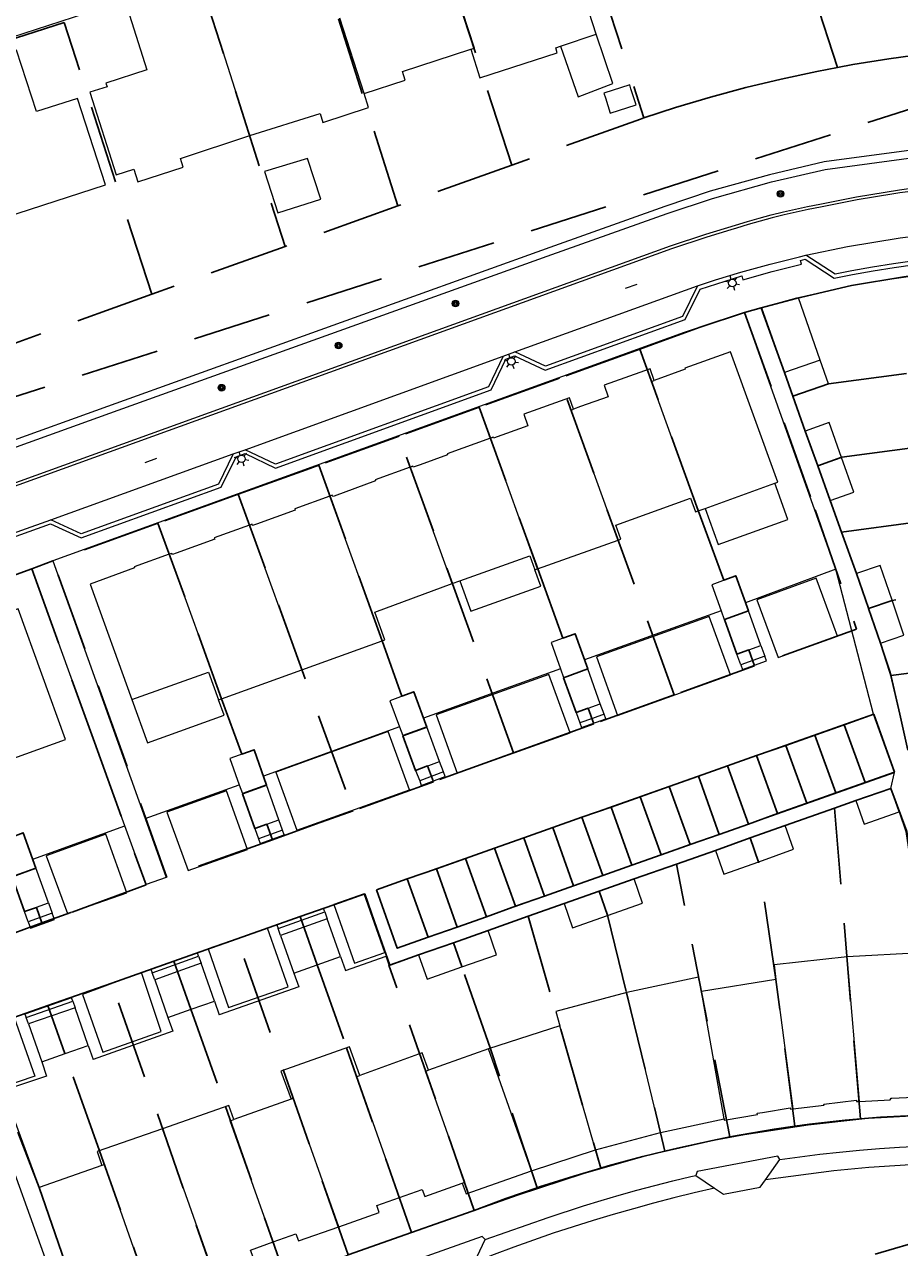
# Model space of a CAD drawing. Header units: metres. Extents: x 89872 to 94585, y 463299 to 469000.
# Tile 119 of 230: x 91009 to 91079, y 465651 to 465749. Entities that reach past the tile are written whole.
import ezdxf
from ezdxf.enums import TextEntityAlignment as Align

# ---------------------------------------------------------------- set-up
doc = ezdxf.new("R2010")
doc.units = ezdxf.units.M
doc.linetypes.add('HIDDEN', pattern=[9.525, 6.35, -3.175])
doc.layers.get('0').update_dxf_attribs({"linetype": 'CONTINUOUS'})
for name, color, linetype, lineweight in [('B-WE-GK-KADEMUUR-G', 251, 'CONTINUOUS', 13), ('B-WE-GR-BEPLANTING_CULTUUR-G', 251, 'CONTINUOUS', 13), ('B-WE-GR-BOOM-S', 251, 'CONTINUOUS', 13), ('B-WE-IE-TERREINAFSCHEIDING_KUNSTMATIG_HEKWERK-G', 251, 'CONTINUOUS', 13), ('B-WE-KL-ET_LS_OV_LICHTMAST-S', 251, 'CONTINUOUS', 13), ('B-WE-OG-TOPOGRAFIE_BEBOUWING-GV', 251, 'CONTINUOUS', 13), ('B-WE-OG-TOPOGRAFIE_BEBOUWING_LUIFEL-GV', 251, 'CONTINUOUS', 13), ('B-WE-OG-TOPOGRAFIE_HUISNUMMER-T25', 251, 'CONTINUOUS', 13), ('B-WE-OG-TOPOGRAFIE_STRAATNAAM-T18', 251, 'CONTINUOUS', 13), ('B-WE-VH-VERHARDING-GV', 251, 'CONTINUOUS', 13), ('Percelen', 10, 'HIDDEN', 25)]:
    doc.layers.add(name, color=color, linetype=linetype, lineweight=lineweight)
doc.styles.get("Standard").update_dxf_attribs({"font": 'isocp.shx'})

# ---------------------------------------------------------------- blocks, each defined once
blk = doc.blocks.new('Q_LICHTMAST')
for points in [[(-0.26, 0.15), (-0.52, 0.3)], [(0, 0.3), (0, 0.6)], [(0.26, 0.15), (0.52, 0.3)], [(-0.26, -0.15), (-0.52, -0.3)], [(0, -0.3), (0, -0.6)], [(0.26, -0.15), (0.52, -0.3)]]:
    blk.add_lwpolyline(points)
blk.add_circle((0, 0), 0.3)
blk = doc.blocks.new('Q_BOOM')
for radius in [0.27, 0.18, 0.09]:
    blk.add_circle((0, 0), radius)

msp = doc.modelspace()

# ---------------------------------------------------------------- linework, layer by layer
at = {"layer": 'B-WE-GK-KADEMUUR-G'}
msp.add_line((91015.94, 465718.732), (90934.934, 465689.523), dxfattribs=at)
msp.add_lwpolyline([(91092.476, 465740.482), (91089.44, 465740.262), (91087.163, 465739.964), (91083.466, 465739.657), (91073.157, 465738.266), (91068.763, 465737.215), (91063.957, 465735.889), (91060.289, 465734.669), (91050.993, 465731.341), (91015.94, 465718.732)], dxfattribs=at)
at = {"layer": 'B-WE-GR-BEPLANTING_CULTUUR-G'}
for p, q in [((91068.363, 465698.319), (91066.421, 465697.618)), ((91042.402, 465688.952), (91040.486, 465688.249)), ((91029.415, 465684.24), (91027.463, 465683.546)), ((91010.801, 465677.538), (91008.865, 465676.837)), ((91029.043, 465676.304), (91032.815, 465677.641)), ((91018.875, 465672.729), (91022.623, 465674.055)), ((91008.689, 465669.106), (91012.458, 465670.422))]:
    msp.add_line(p, q, dxfattribs=at)
for points in [[(90935.134, 465689.001), (91016.118, 465718.187), (91051.154, 465730.773), (91060.481, 465734.087), (91064.137, 465735.297), (91068.904, 465736.655), (91073.237, 465737.659), (91083.586, 465739.052), (91087.164, 465739.345), (91089.466, 465739.664), (91092.52, 465739.871)], [(91066.421, 465697.618), (91066.556, 465697.242), (91068.498, 465697.943), (91068.363, 465698.319)], [(91055.383, 465693.623), (91054.438, 465693.283), (91053.432, 465692.921)], [(91053.432, 465692.921), (91053.567, 465692.545), (91055.518, 465693.247), (91055.383, 465693.623)], [(91040.486, 465688.249), (91040.597, 465687.864), (91042.54, 465688.577), (91042.402, 465688.952)], [(91027.463, 465683.546), (91027.597, 465683.169), (91029.549, 465683.863), (91029.415, 465684.24)], [(91032.815, 465677.641), (91032.715, 465677.924), (91028.942, 465676.586), (91029.043, 465676.304)], [(91008.865, 465676.837), (91009.049, 465676.329), (91010.985, 465677.03), (91010.801, 465677.538)], [(91022.623, 465674.055), (91022.523, 465674.338), (91018.775, 465673.011), (91018.875, 465672.729)], [(91012.458, 465670.422), (91012.359, 465670.705), (91008.59, 465669.39), (91008.689, 465669.106)]]:
    msp.add_lwpolyline(points, dxfattribs=at)
at = {"layer": 'B-WE-IE-TERREINAFSCHEIDING_KUNSTMATIG_HEKWERK-G'}
msp.add_line((91072.848, 465722.248), (91071.101, 465727.281), dxfattribs=at)
at = {"layer": 'B-WE-OG-TOPOGRAFIE_BEBOUWING-GV'}
for p, q in [((91026.773, 465740.405), (91023.037, 465752.081)), ((91036.002, 465743.801), (91034.038, 465749.881)), ((91055.487, 465743.436), (91055.887, 465742.198)), ((91072.848, 465722.248), (91069.963, 465721.236)), ((91069.963, 465721.236), (91070.636, 465719.318)), ((91071.645, 465716.513), (91072.643, 465713.698)), ((91050.013, 465705.368), (91046.196, 465715.942)), ((91043.121, 465704.175), (91039.714, 465713.588)), ((91072.643, 465713.698), (91074.572, 465714.382)), ((91072.643, 465713.698), (91073.641, 465710.884)), ((91037.445, 465699.546), (91033.217, 465711.251)), ((91062.995, 465710.059), (91063.54, 465710.255)), ((91030.954, 465697.207), (91026.732, 465708.894)), ((91050.013, 465705.368), (91056.51, 465707.688)), ((91020.244, 465706.546), (91024.463, 465694.868)), ((91049.795, 465705.29), (91050.013, 465705.368)), ((91075.791, 465705.006), (91076.756, 465702.189)), ((91043.121, 465704.175), (91043.741, 465704.396)), ((91067.041, 465701.98), (91066.809, 465702.624)), ((91076.756, 465702.189), (91078.65, 465702.837)), ((91064.844, 465701.985), (91065.099, 465701.279)), ((91067.041, 465701.98), (91065.099, 465701.279)), ((91068.057, 465699.166), (91067.041, 465701.98)), ((91076.756, 465702.189), (91077.72, 465699.372)), ((91065.099, 465701.279), (91066.115, 465698.465)), ((91030.954, 465697.207), (91037.445, 465699.546)), ((91066.115, 465698.465), (91068.057, 465699.166)), ((91054.062, 465697.293), (91053.802, 465698.016)), ((91024.463, 465694.868), (91030.954, 465697.207)), ((91051.861, 465697.285), (91052.111, 465696.591)), ((91052.111, 465696.591), (91054.062, 465697.293)), ((91055.078, 465694.47), (91054.062, 465697.293)), ((91052.111, 465696.591), (91053.127, 465693.768)), ((91024.242, 465694.788), (91024.463, 465694.868)), ((91053.127, 465693.768), (91055.078, 465694.47)), ((91041.059, 465692.614), (91040.803, 465693.313)), ((91038.857, 465692.608), (91039.116, 465691.901)), ((91041.059, 465692.614), (91039.116, 465691.901)), ((91039.116, 465691.901), (91040.149, 465689.084)), ((91042.092, 465689.797), (91041.059, 465692.614)), ((91040.149, 465689.084), (91042.092, 465689.797)), ((91025.91, 465687.916), (91026.157, 465687.221)), ((91028.109, 465687.915), (91026.157, 465687.221)), ((91028.109, 465687.915), (91027.864, 465688.603)), ((91029.114, 465685.088), (91028.109, 465687.915)), ((91026.157, 465687.221), (91027.162, 465684.394)), ((91078.565, 465687.63), (91075.726, 465686.637)), ((91079.232, 465685.723), (91078.565, 465687.63)), ((91027.162, 465684.394), (91029.114, 465685.088)), ((91070.01, 465684.632), (91067.195, 465683.623)), ((91067.195, 465683.623), (91064.379, 465682.613)), ((91067.884, 465681.701), (91067.195, 465683.623)), ((91009.474, 465681.205), (91009.223, 465681.898)), ((91007.538, 465680.504), (91009.474, 465681.205)), ((91010.495, 465678.384), (91009.474, 465681.205)), ((91007.538, 465680.504), (91008.559, 465677.683)), ((91057.804, 465680.313), (91054.976, 465679.317)), ((91054.976, 465679.317), (91052.147, 465678.32)), ((91055.664, 465677.361), (91054.976, 465679.317)), ((91008.559, 465677.683), (91010.495, 465678.384)), ((91033.016, 465677.076), (91031.13, 465676.407)), ((91034.092, 465674.042), (91033.016, 465677.076)), ((91031.13, 465676.407), (91029.243, 465675.738)), ((91032.206, 465673.373), (91031.13, 465676.407)), ((91046.018, 465676.139), (91043.207, 465675.154)), ((91029.243, 465675.738), (91030.319, 465672.704)), ((91043.207, 465675.154), (91040.397, 465674.17)), ((91043.892, 465673.201), (91043.207, 465675.154)), ((91032.206, 465673.373), (91034.092, 465674.042)), ((91080.969, 465674.344), (91075.026, 465674.024)), ((91076.009, 465662.329), (91075.026, 465674.024)), ((91022.823, 465673.489), (91020.945, 465672.825)), ((91023.896, 465670.442), (91022.823, 465673.489)), ((91030.319, 465672.704), (91032.206, 465673.373)), ((91020.945, 465672.825), (91019.075, 465672.163)), ((91019.075, 465672.163), (91020.147, 465669.121)), ((91022.021, 465669.781), (91020.945, 465672.825)), ((91069.257, 465672.182), (91063.249, 465671.2)), ((91069.257, 465672.182), (91070.626, 465661.724)), ((91059.953, 465659.826), (91057.216, 465671.127)), ((91065.082, 465660.926), (91063.249, 465671.2)), ((91022.021, 465669.781), (91023.896, 465670.442)), ((91010.763, 465669.248), (91008.87, 465668.587)), ((91012.639, 465669.903), (91010.763, 465669.248)), ((91011.83, 465666.192), (91010.763, 465669.248)), ((91013.713, 465666.855), (91012.639, 465669.903)), ((91020.147, 465669.121), (91022.021, 465669.781)), ((91008.87, 465668.587), (91009.947, 465665.528)), ((91051.8, 465668.427), (91046.058, 465666.574)), ((91054.7, 465658.4), (91051.8, 465668.427)), ((91009.947, 465665.528), (91011.83, 465666.192)), ((91011.83, 465666.192), (91013.713, 465666.855)), ((91046.058, 465666.574), (91041.196, 465664.865)), ((91049.52, 465656.727), (91046.058, 465666.574)), ((91030.09, 465662.513), (91025.461, 465660.87)), ((91023.761, 465648.606), (91019.71, 465660.119)), ((91059.953, 465659.826), (91065.082, 465660.926)), ((91054.7, 465658.4), (91059.953, 465659.826)), ((91049.52, 465656.727), (91054.7, 465658.4)), ((91014.817, 465657.14), (91009.738, 465655.355)), ((91009.738, 465655.355), (91013.348, 465644.947))]:
    msp.add_line(p, q, dxfattribs=at)
for points in [[(91054.756, 465748.595), (91052.179, 465756.545), (91048.885, 465755.488), (91047.453, 465759.93), (91046.959, 465759.76), (91046.896, 465759.942), (91043.68, 465758.919), (91043.735, 465758.747), (91041.457, 465758.012)], [(91044.617, 465747.369), (91044.909, 465747.464), (91041.457, 465758.012)], [(91023.037, 465752.081), (91020.758, 465751.352), (91020.685, 465751.516), (91017.462, 465750.471), (91017.51, 465750.292), (91017.028, 465750.133), (91018.43, 465745.697), (91015.138, 465744.625), (91015.231, 465744.343), (91013.829, 465743.901), (91015.97, 465737.223), (91017.378, 465737.687), (91017.715, 465736.661), (91021.379, 465737.833), (91021.164, 465738.535), (91026.773, 465740.405)], [(91015.09, 465736.4), (91012.834, 465743.401), (91009.53, 465742.337), (91007.914, 465747.298), (91001.09, 465745.1), (91004.945, 465733.121), (91015.09, 465736.4)], [(91036.002, 465743.801), (91039.315, 465744.876), (91039.101, 465745.564), (91044.617, 465747.369)], [(91044.617, 465747.369), (91045.349, 465745.065), (91051.597, 465747.068), (91051.475, 465747.496), (91051.862, 465747.625)], [(91057.559, 465744.182), (91057.457, 465744.496), (91055.363, 465743.821), (91055.487, 465743.436)], [(91055.887, 465742.198), (91057.981, 465742.873), (91057.559, 465744.182)], [(91026.773, 465740.405), (91032.442, 465742.173), (91032.664, 465741.46), (91036.355, 465742.653), (91036.002, 465743.801)], [(91069.185, 465712.289), (91069.414, 465712.371), (91065.605, 465722.903), (91061.901, 465721.603), (91061.934, 465721.509), (91059.431, 465720.605)], [(91059.431, 465720.605), (91059.096, 465721.531), (91055.395, 465720.216), (91055.727, 465719.283), (91053.487, 465718.483), (91052.922, 465718.281)], [(91070.636, 465719.318), (91073.521, 465720.33), (91072.848, 465722.248)], [(91062.995, 465710.059), (91059.212, 465720.527), (91059.431, 465720.605)], [(91052.922, 465718.281), (91052.598, 465719.208), (91048.895, 465717.879), (91049.236, 465716.928), (91046.462, 465715.936), (91046.43, 465716.027), (91046.196, 465715.942)], [(91056.51, 465707.688), (91052.715, 465718.206), (91052.922, 465718.281)], [(91074.572, 465714.382), (91073.574, 465717.197), (91071.645, 465716.513)], [(91046.196, 465715.942), (91042.702, 465714.673), (91042.736, 465714.579), (91040.531, 465713.788), (91039.967, 465713.586), (91039.937, 465713.668), (91039.714, 465713.588)], [(91039.714, 465713.588), (91036.882, 465712.568), (91036.916, 465712.473), (91033.572, 465711.251), (91033.478, 465711.217), (91033.428, 465711.328), (91033.217, 465711.251)], [(91073.641, 465710.884), (91075.57, 465711.568), (91074.572, 465714.382)], [(91033.217, 465711.251), (91030.388, 465710.211), (91030.423, 465710.117), (91027.296, 465708.99), (91026.985, 465708.879), (91026.959, 465708.976), (91026.732, 465708.894)], [(91056.51, 465707.688), (91056.738, 465707.769), (91056.337, 465708.89), (91062.355, 465711.086), (91062.774, 465709.979), (91062.995, 465710.059)], [(91026.732, 465708.894), (91023.888, 465707.868), (91023.922, 465707.774), (91020.819, 465706.633), (91020.509, 465706.519), (91020.465, 465706.625), (91020.244, 465706.546)], [(91020.244, 465706.546), (91017.421, 465705.535), (91017.455, 465705.441), (91013.851, 465704.13), (91017.237, 465694.802)], [(91078.65, 465702.837), (91077.685, 465705.654), (91075.791, 465705.006)], [(91066.809, 465702.624), (91066.026, 465704.794), (91064.084, 465704.093), (91064.844, 465701.985)], [(91037.445, 465699.546), (91037.674, 465699.628), (91036.873, 465701.877), (91043.121, 465704.175)], [(91077.72, 465699.372), (91079.614, 465700.02), (91078.65, 465702.837)], [(91005.431, 465689.271), (91011.861, 465691.577), (91008.056, 465702.144), (91004.34, 465700.821), (91004.39, 465700.68), (91001.876, 465699.821)], [(91053.802, 465698.016), (91053.046, 465700.115), (91051.096, 465699.414), (91051.861, 465697.285)], [(91040.803, 465693.313), (91040.026, 465695.43), (91038.082, 465694.717), (91038.857, 465692.608)], [(91027.864, 465688.603), (91027.104, 465690.741), (91025.152, 465690.047), (91025.91, 465687.916)], [(91075.726, 465686.637), (91076.393, 465684.73), (91079.232, 465685.723)], [(91009.223, 465681.898), (91008.452, 465684.026), (91006.516, 465683.325), (91007.276, 465681.226)], [(91067.884, 465681.701), (91070.699, 465682.71), (91070.01, 465684.632)], [(91064.379, 465682.613), (91065.068, 465680.691), (91067.884, 465681.701)], [(91055.664, 465677.361), (91058.493, 465678.358), (91057.804, 465680.313)], [(91052.147, 465678.32), (91052.836, 465676.365), (91055.664, 465677.361)], [(91043.892, 465673.201), (91046.702, 465674.186), (91046.018, 465676.139)], [(91040.397, 465674.17), (91041.081, 465672.217), (91043.892, 465673.201)], [(91075.026, 465674.024), (91069.124, 465673.365), (91069.257, 465672.182)], [(91063.249, 465671.2), (91063, 465672.378), (91057.216, 465671.127)], [(91057.216, 465671.127), (91051.488, 465669.586), (91051.8, 465668.427)], [(91035.651, 465664.419), (91034.804, 465666.738), (91029.277, 465664.776), (91030.09, 465662.513)], [(91041.196, 465664.865), (91040.688, 465666.258), (91035.651, 465664.419)], [(91038.857, 465654.565), (91035.403, 465664.327), (91035.651, 465664.419)], [(91043.93, 465655.719), (91044.134, 465655.792), (91040.963, 465664.783), (91041.196, 465664.865)], [(91033.949, 465652.196), (91030.265, 465662.575), (91030.09, 465662.513)], [(91070.626, 465661.724), (91073.156, 465662.013), (91073.141, 465662.109), (91075.786, 465662.428), (91075.792, 465662.318), (91076.009, 465662.329)], [(91076.009, 465662.329), (91078.509, 465662.461), (91078.567, 465662.575), (91078.647, 465662.579), (91081.626, 465662.732)], [(91025.461, 465660.87), (91025.063, 465662.002), (91019.71, 465660.119)], [(91065.082, 465660.926), (91065.099, 465660.823), (91067.788, 465661.269), (91067.761, 465661.376), (91068.171, 465661.443), (91070.424, 465661.817), (91070.437, 465661.702), (91070.626, 465661.724)], [(91019.71, 465660.119), (91014.419, 465658.277), (91014.817, 465657.14)], [(91028.655, 465650.965), (91025.175, 465660.769), (91025.461, 465660.87)], [(91018.479, 465647.379), (91015.023, 465657.212), (91014.817, 465657.14)], [(91043.93, 465655.719), (91044.233, 465654.861), (91049.52, 465656.727)], [(91038.857, 465654.565), (91040.685, 465655.211), (91040.89, 465654.636), (91043.93, 465655.719)], [(91033.949, 465652.196), (91037.218, 465653.34), (91037.028, 465653.919), (91038.857, 465654.565)], [(91028.655, 465650.965), (91030.482, 465651.617), (91030.681, 465651.051), (91033.949, 465652.196)], [(91023.761, 465648.606), (91027.024, 465649.739), (91026.828, 465650.312), (91028.655, 465650.965)]]:
    msp.add_lwpolyline(points, dxfattribs=at)
at = {"layer": 'B-WE-OG-TOPOGRAFIE_BEBOUWING_LUIFEL-GV'}
for p, q in [((91051.862, 465747.625), (91054.756, 465748.595)), ((91063.54, 465710.255), (91069.185, 465712.289)), ((91043.741, 465704.396), (91044.614, 465701.947)), ((91017.237, 465694.802), (91018.49, 465691.32))]:
    msp.add_line(p, q, dxfattribs=at)
for points in [[(91051.862, 465747.625), (91053.303, 465743.522), (91056.098, 465744.592), (91054.756, 465748.595)], [(91027.954, 465737.479), (91029.016, 465734.141), (91032.49, 465735.264), (91031.413, 465738.541), (91027.954, 465737.479)], [(91063.54, 465710.255), (91064.591, 465707.339), (91070.236, 465709.372), (91069.185, 465712.289)], [(91043.741, 465704.396), (91049.393, 465706.411), (91049.795, 465705.29)], [(91044.614, 465701.947), (91050.266, 465703.962), (91049.795, 465705.29)], [(91017.237, 465694.802), (91023.435, 465697.032), (91024.242, 465694.788)], [(91018.49, 465691.32), (91024.688, 465693.55), (91024.242, 465694.788)]]:
    msp.add_lwpolyline(points, dxfattribs=at)
at = {"layer": 'B-WE-OG-TOPOGRAFIE_STRAATNAAM-T18'}
for p, q in [((91057.113, 465728.054), (91058.054, 465728.394)), ((91018.298, 465713.98), (91019.239, 465714.321))]:
    msp.add_line(p, q, dxfattribs=at)
at = {"layer": 'B-WE-VH-VERHARDING-GV'}
for p, q in [((91048.177, 465722.918), (91062.939, 465728.242)), ((91066.731, 465726.087), (91068.116, 465726.468)), ((91070.926, 465727.242), (91068.116, 465726.468)), ((91068.116, 465726.468), (91069.963, 465721.236)), ((91071.101, 465727.281), (91070.926, 465727.242)), ((91066.731, 465726.087), (91061.866, 465724.487)), ((91074.118, 465705.334), (91066.731, 465726.087)), ((91061.866, 465724.487), (91010.843, 465706.025)), ((91026.38, 465715.003), (91047.22, 465722.572)), ((91047.22, 465722.572), (91048.177, 465722.918)), ((91070.636, 465719.318), (91071.645, 465716.513)), ((91010.676, 465709.336), (91025.429, 465714.673)), ((91025.429, 465714.673), (91026.38, 465715.003)), ((91073.641, 465710.884), (91075.791, 465705.006)), ((91002.454, 465706.401), (91010.676, 465709.336)), ((91010.843, 465706.025), (91018.302, 465685.182)), ((91016.661, 465684.597), (91009.136, 465705.381)), ((91074.118, 465705.334), (91066.809, 465702.624)), ((91072.51, 465704.631), (91067.728, 465702.858)), ((91077.159, 465693.627), (91074.118, 465705.334)), ((91064.844, 465701.985), (91053.802, 465698.016)), ((91068.057, 465699.166), (91068.363, 465698.319)), ((91066.421, 465697.618), (91066.115, 465698.465)), ((91051.861, 465697.285), (91040.803, 465693.313)), ((91053.127, 465693.768), (91053.432, 465692.921)), ((91055.383, 465693.623), (91055.078, 465694.47)), ((91041.822, 465693.564), (91043.525, 465688.86)), ((91078.859, 465688.914), (91077.159, 465693.627)), ((91038.857, 465692.608), (91027.864, 465688.603)), ((91042.402, 465688.952), (91042.092, 465689.797)), ((91028.853, 465688.941), (91030.556, 465684.237)), ((91040.149, 465689.084), (91040.486, 465688.249)), ((91078.565, 465687.63), (91078.859, 465688.914)), ((91018.302, 465685.182), (91025.91, 465687.916)), ((91075.726, 465686.637), (91070.01, 465684.632)), ((91018.302, 465685.182), (91020.001, 465680.435)), ((91029.415, 465684.24), (91029.114, 465685.088)), ((91009.223, 465681.898), (91016.661, 465684.597)), ((91027.162, 465684.394), (91027.463, 465683.546)), ((91064.379, 465682.613), (91057.804, 465680.313)), ((91012.029, 465677.51), (91016.812, 465679.195)), ((91036.011, 465679.097), (91033.547, 465678.229)), ((91010.495, 465678.384), (91010.801, 465677.538)), ((91052.147, 465678.32), (91046.018, 465676.139)), ((91008.865, 465676.837), (91008.559, 465677.683)), ((91032.815, 465677.641), (91033.016, 465677.076)), ((91028.18, 465676.323), (91023.396, 465674.652)), ((91029.243, 465675.738), (91029.043, 465676.304)), ((91022.623, 465674.055), (91022.823, 465673.489)), ((91017.999, 465672.736), (91013.233, 465670.957)), ((91019.075, 465672.163), (91018.875, 465672.729)), ((91012.458, 465670.422), (91012.639, 465669.903)), ((91023.896, 465670.442), (91024.289, 465669.324)), ((91008.87, 465668.587), (91008.689, 465669.106)), ((91013.713, 465666.855), (91014.115, 465665.72)), ((91006.857, 465663.196), (91009.738, 465655.355)), ((91068.439, 465655.983), (91069.595, 465657.628)), ((91062.796, 465656.34), (91064.314, 465655.305)), ((91064.314, 465655.305), (91065.04, 465654.841)), ((91065.04, 465654.841), (91068.009, 465655.393)), ((91068.009, 465655.393), (91068.439, 465655.983)), ((91044.923, 465649.34), (91045.78, 465651.165))]:
    msp.add_line(p, q, dxfattribs=at)
for points in [[(91017.268, 465751.498), (91016.461, 465751.24), (91007.493, 465748.324)], [(91060.739, 465731.482), (91063.607, 465732.415), (91066.003, 465733.151), (91066.962, 465733.445), (91067.926, 465733.722), (91068.895, 465733.981), (91069.868, 465734.223), (91070.846, 465734.447), (91071.828, 465734.653), (91072.813, 465734.842), (91075.776, 465735.435), (91079.242, 465736), (91080.731, 465736.21), (91082.222, 465736.396), (91083.716, 465736.56), (91085.212, 465736.7), (91086.71, 465736.818), (91088.21, 465736.913), (91090.199, 465737.041), (91093.314, 465737.212)], [(91094.23, 465737.011), (91090.213, 465736.791), (91088.224, 465736.663), (91086.728, 465736.569), (91085.233, 465736.451), (91083.741, 465736.311), (91082.251, 465736.148), (91080.763, 465735.962), (91079.279, 465735.753), (91078.803, 465735.695), (91075.825, 465735.19), (91072.862, 465734.597), (91071.881, 465734.409), (91070.903, 465734.203), (91069.929, 465733.98), (91068.959, 465733.739), (91067.994, 465733.481), (91067.033, 465733.206), (91066.078, 465732.913), (91065.616, 465732.77), (91063.684, 465732.177), (91060.824, 465731.247)], [(91071.687, 465730.722), (91075.05, 465731.431), (91079.311, 465732.115), (91083.671, 465732.668), (91086.051, 465732.867), (91088.021, 465732.994)], [(91088.021, 465732.994), (91086.218, 465730.874), (91083.838, 465730.675), (91082.144, 465730.476), (91080.453, 465730.255), (91078.764, 465730.013), (91077.079, 465729.748), (91075.398, 465729.462), (91074.045, 465729.177), (91071.687, 465730.722)], [(90932.232, 465687.882), (90932.443, 465685.084), (91060.739, 465731.482)], [(91060.824, 465731.247), (90932.463, 465684.825), (90930.035, 465683.948), (90929.514, 465683.773), (90929.317, 465683.682), (90929.112, 465683.613), (90928.901, 465683.565), (90928.685, 465683.539), (90928.469, 465683.536), (90928.253, 465683.556), (90928.04, 465683.598), (90927.833, 465683.662), (90927.634, 465683.747), (90927.445, 465683.853), (90927.274, 465683.973)], [(91002.674, 465706.163), (91010.644, 465709.006), (91013.125, 465707.874), (91024.443, 465711.965), (91025.645, 465714.431), (91026.372, 465714.683), (91028.827, 465713.517), (91046.259, 465719.849), (91047.435, 465722.326), (91048.152, 465722.59), (91050.625, 465721.438), (91061.94, 465725.533), (91063.147, 465727.986), (91066.511, 465729.06), (91066.602, 465728.723), (91068.97, 465729.405), (91071.331, 465729.998), (91071.256, 465730.298), (91071.62, 465730.394), (91073.985, 465728.858), (91075.46, 465729.168), (91077.136, 465729.454), (91078.815, 465729.717), (91080.497, 465729.959)], [(91062.939, 465728.242), (91064.389, 465728.722), (91066.432, 465729.35), (91068.807, 465730), (91071.183, 465730.589), (91071.687, 465730.722)], [(91082.979, 465729.385), (91080.914, 465729.11), (91078.625, 465728.773), (91075.339, 465728.235), (91071.101, 465727.281)], [(91062.939, 465728.242), (91061.724, 465725.774), (91050.64, 465721.762), (91048.177, 465722.918)], [(91047.22, 465722.572), (91046.041, 465720.089), (91028.842, 465713.842), (91026.38, 465715.003)], [(91025.429, 465714.673), (91024.227, 465712.206), (91013.139, 465708.198), (91010.676, 465709.336)], [(91009.136, 465705.381), (90957.304, 465686.705), (90955.317, 465685.986)], [(91067.728, 465702.858), (91069.454, 465698.204), (91074.253, 465699.925), (91073.052, 465703.168), (91072.51, 465704.631)], [(91054.779, 465698.261), (91056.475, 465693.523), (91065.61, 465696.811), (91063.883, 465701.533), (91054.779, 465698.261)], [(91077.72, 465699.372), (91078.506, 465697.024), (91079.28, 465693.614)], [(91043.525, 465688.86), (91052.631, 465692.128), (91050.914, 465696.843), (91041.822, 465693.564)], [(91077.159, 465693.627), (91036.986, 465679.434), (91038.659, 465674.72), (91078.859, 465688.914)], [(91030.556, 465684.237), (91039.662, 465687.505), (91037.945, 465692.22), (91028.853, 465688.941)], [(91021.774, 465680.992), (91026.561, 465682.69), (91024.869, 465687.425), (91020.068, 465685.7), (91021.774, 465680.992)], [(91079.232, 465685.723), (91079.771, 465684.141), (91080.831, 465676.921), (91080.969, 465674.344)], [(91016.812, 465679.195), (91015.123, 465683.922), (91010.312, 465682.176), (91012.029, 465677.51)], [(91020.001, 465680.435), (91018.377, 465679.859), (91016.661, 465684.597)], [(91033.547, 465678.229), (91035.227, 465673.494), (91037.674, 465674.352), (91036.011, 465679.097)], [(91023.396, 465674.652), (91025.051, 465669.91), (91029.859, 465671.6), (91028.18, 465676.323)], [(91034.092, 465674.042), (91034.487, 465672.916), (91037.773, 465674.069)], [(91040.397, 465674.17), (91038.029, 465673.34), (91037.773, 465674.069)], [(91013.233, 465670.957), (91014.884, 465666.311), (91019.59, 465667.98), (91017.999, 465672.736)], [(91030.319, 465672.704), (91030.713, 465671.582), (91024.289, 465669.324)], [(91005.115, 465668.203), (91007.721, 465669.112), (91009.399, 465664.362), (91006.767, 465663.488)], [(91020.147, 465669.121), (91020.544, 465668), (91014.115, 465665.72)], [(91012.84, 465642.396), (91004.068, 465666.758), (91004.036, 465666.911), (91004.027, 465667.068), (91004.041, 465667.224), (91004.078, 465667.376), (91004.137, 465667.522), (91004.217, 465667.656), (91004.316, 465667.778), (91004.431, 465667.884), (91004.561, 465667.972), (91004.702, 465668.04), (91005.115, 465668.203)], [(91009.947, 465665.528), (91010.336, 465664.357), (91006.857, 465663.196)], [(91014.125, 465642.664), (91048.48, 465654.778), (91053.72, 465656.493), (91058.996, 465657.996), (91064.252, 465659.202), (91066.718, 465659.655), (91071.881, 465660.446), (91076.697, 465660.972), (91077.767, 465661.015), (91081.739, 465661.25)], [(91069.595, 465657.628), (91071.199, 465657.853), (91072.806, 465658.054), (91074.415, 465658.233), (91076.027, 465658.388), (91077.642, 465658.521), (91079.257, 465658.63), (91080.875, 465658.715), (91082.493, 465658.778), (91084.112, 465658.817), (91085.731, 465658.833), (91087.351, 465658.826), (91087.386, 465658.79), (91088.834, 465657.285)], [(91069.595, 465657.628), (91069.417, 465657.888), (91062.913, 465656.659), (91062.796, 465656.34)], [(91088.834, 465657.285), (91087.309, 465657.316), (91082.579, 465657.327), (91080.973, 465657.247), (91076.784, 465656.992), (91073.943, 465656.703), (91068.439, 465655.983)], [(91045.78, 465651.165), (91050.863, 465652.947), (91053.719, 465653.875), (91055.152, 465654.323), (91056.591, 465654.75), (91058.037, 465655.156), (91059.488, 465655.542), (91060.944, 465655.906), (91062.406, 465656.25), (91062.796, 465656.34)], [(91064.314, 465655.305), (91062.665, 465654.925), (91061.021, 465654.523), (91059.382, 465654.1), (91057.749, 465653.655), (91056.122, 465653.189), (91054.502, 465652.702), (91052.887, 465652.194), (91051.28, 465651.665), (91049.679, 465651.115), (91048.086, 465650.544), (91046.501, 465649.952), (91044.923, 465649.34)], [(91045.78, 465651.165), (91045.539, 465651.401), (91039.381, 465649.236), (91039.316, 465648.89)]]:
    msp.add_lwpolyline(points, dxfattribs=at)
at = {"layer": 'Percelen'}
for p, q in [((91074.236, 465745.892), (91067.539, 465766.571)), ((91051.94, 465762.5), (91058.604, 465741.826)), ((91047.93, 465738.008), (91041.118, 465759.01)), ((91038.722, 465734.706), (91031.948, 465756.053)), ((91022.694, 465753.068), (91029.607, 465731.437)), ((90996.758, 465744.703), (91011.759, 465749.541)), ((91018.838, 465727.575), (91011.759, 465749.541)), ((90922.537, 465691.895), (91092.707, 465746.581)), ((91047.93, 465738.008), (91038.722, 465734.706)), ((91038.722, 465734.706), (91029.607, 465731.437)), ((91029.607, 465731.437), (91018.838, 465727.575)), ((91018.838, 465727.575), (91004.008, 465722.257)), ((91068.089, 465726.461), (91066.738, 465726.085)), ((91058.267, 465723.138), (91051.779, 465720.791)), ((91051.779, 465720.791), (91045.298, 465718.446)), ((91061.044, 465695.187), (91051.779, 465720.791)), ((91045.298, 465718.446), (91038.815, 465716.099)), ((91038.815, 465716.099), (91032.325, 465713.751)), ((91048.068, 465690.504), (91038.815, 465716.099)), ((91099.464, 465711.655), (91074.57, 465708.343)), ((91025.833, 465711.409), (91019.342, 465709.069)), ((91025.833, 465711.409), (91035.098, 465685.821)), ((91019.342, 465709.069), (91010.856, 465706.01)), ((91010.856, 465706.01), (91009.147, 465705.372)), ((91009.147, 465705.372), (91000.724, 465702.329)), ((91078.547, 465696.747), (91102.302, 465699.886)), ((91067.547, 465697.534), (91061.044, 465695.187)), ((91061.044, 465695.187), (91054.563, 465692.848)), ((91072.418, 465691.941), (91074.776, 465692.773)), ((91076.477, 465688.103), (91074.776, 465692.773)), ((91072.418, 465691.941), (91070.063, 465691.106)), ((91074.122, 465687.259), (91072.418, 465691.941)), ((91070.063, 465691.106), (91067.711, 465690.274)), ((91070.063, 465691.106), (91071.77, 465686.422)), ((91048.068, 465690.504), (91041.59, 465688.165)), ((91065.356, 465689.438), (91067.711, 465690.274)), ((91067.711, 465690.274), (91069.409, 465685.585)), ((91063.004, 465688.617), (91065.356, 465689.438)), ((91065.356, 465689.438), (91067.043, 465684.741)), ((91041.59, 465688.165), (91035.098, 465685.821)), ((91060.655, 465687.785), (91063.004, 465688.617)), ((91063.004, 465688.617), (91064.694, 465683.905)), ((91076.477, 465688.103), (91074.122, 465687.259)), ((91055.947, 465686.122), (91058.293, 465686.949)), ((91058.293, 465686.949), (91060.655, 465687.785)), ((91059.986, 465682.257), (91058.293, 465686.949)), ((91062.344, 465683.096), (91060.655, 465687.785)), ((91071.77, 465686.422), (91074.122, 465687.259)), ((91053.593, 465685.288), (91055.947, 465686.122)), ((91055.947, 465686.122), (91057.631, 465681.415)), ((91069.409, 465685.585), (91071.77, 465686.422)), ((91076.098, 465660.908), (91073.994, 465686.03)), ((91051.245, 465684.457), (91053.593, 465685.288)), ((91055.277, 465680.59), (91053.593, 465685.288)), ((91069.409, 465685.585), (91067.043, 465684.741)), ((91048.896, 465683.631), (91051.245, 465684.457)), ((91051.245, 465684.457), (91052.92, 465679.758)), ((91064.694, 465683.905), (91062.344, 465683.096)), ((91067.043, 465684.741), (91064.694, 465683.905)), ((91046.539, 465682.8), (91048.896, 465683.631)), ((91048.896, 465683.631), (91050.569, 465678.926)), ((91062.344, 465683.096), (91059.986, 465682.257)), ((91041.837, 465681.129), (91044.191, 465681.971)), ((91044.191, 465681.971), (91046.539, 465682.8)), ((91045.872, 465677.258), (91044.191, 465681.971)), ((91048.222, 465678.096), (91046.539, 465682.8)), ((91059.986, 465682.257), (91057.631, 465681.415)), ((91039.486, 465680.308), (91041.837, 465681.129)), ((91041.837, 465681.129), (91043.516, 465676.423)), ((91057.631, 465681.415), (91055.277, 465680.59)), ((91065.535, 465659.457), (91061.241, 465681.515)), ((91039.486, 465680.308), (91041.17, 465675.609)), ((91055.277, 465680.59), (91052.92, 465679.758)), ((91050.569, 465678.926), (91048.222, 465678.096)), ((91052.92, 465679.758), (91050.569, 465678.926)), ((91048.222, 465678.096), (91045.872, 465677.258)), ((91025.752, 465675.473), (91030.821, 465677.262)), ((91045.872, 465677.258), (91043.516, 465676.423)), ((91049.243, 465677.287), (91055.116, 465656.936)), ((91043.516, 465676.423), (91041.17, 465675.609)), ((91034.717, 465649.921), (91025.752, 465675.473)), ((91015.599, 465671.893), (91020.635, 465673.669)), ((91010.449, 465670.078), (91015.599, 465671.893)), ((91024.53, 465646.328), (91015.599, 465671.893)), ((91034.717, 465649.921), (91039.823, 465651.726))]:
    msp.add_line(p, q, dxfattribs=at)
for points in [[(91067.539, 465766.571), (91069.843, 465767.001), (91072.934, 465767.499), (91085.25, 465768.974), (91090.411, 465747.735), (91087.183, 465747.552), (91084.243, 465747.309), (91081.31, 465746.99), (91078.388, 465746.596), (91075.476, 465746.125), (91074.236, 465745.892)], [(91074.236, 465745.892), (91072.577, 465745.58), (91069.693, 465744.961), (91066.826, 465744.266), (91063.978, 465743.498), (91061.151, 465742.656), (91058.604, 465741.826)], [(91058.604, 465741.826), (91058.316, 465741.732), (91047.93, 465738.008)], [(91096.555, 465723.369), (91094.859, 465730.333), (91087.954, 465729.763), (91082.99, 465729.341), (91082.938, 465729.435), (91079.608, 465728.987), (91075.363, 465728.281), (91070.898, 465727.235), (91068.089, 465726.461)], [(91070.636, 465719.318), (91069.963, 465721.236), (91068.089, 465726.461)], [(91066.738, 465726.085), (91063.146, 465724.907), (91059.291, 465723.509), (91058.267, 465723.138)], [(91066.738, 465726.085), (91069.929, 465717.186), (91072.442, 465710.15), (91075.778, 465700.505), (91067.547, 465697.534)], [(91067.547, 465697.534), (91067.084, 465698.814), (91066.115, 465698.465), (91065.101, 465701.275), (91067.04, 465701.98), (91066.026, 465704.794), (91065.057, 465704.445), (91062.992, 465710.081), (91058.267, 465723.138)], [(91070.636, 465719.318), (91073.521, 465720.33), (91081.594, 465721.406), (91096.555, 465723.369)], [(91045.298, 465718.446), (91050.022, 465705.381), (91052.053, 465699.758), (91053.046, 465700.115), (91054.067, 465697.278), (91052.119, 465696.57), (91053.127, 465693.768), (91054.105, 465694.12), (91054.563, 465692.848)], [(91072.643, 465713.698), (91071.645, 465716.513), (91070.636, 465719.318)], [(91072.643, 465713.698), (91074.596, 465714.391), (91083.559, 465715.597), (91097.995, 465717.517)], [(91032.325, 465713.751), (91031.308, 465713.383), (91025.833, 465711.409)], [(91032.325, 465713.751), (91037.456, 465699.558), (91039.055, 465695.074), (91040.026, 465695.43), (91041.069, 465692.587), (91039.121, 465691.887), (91040.149, 465689.084), (91041.121, 465689.441), (91041.59, 465688.165)], [(91074.57, 465708.343), (91073.641, 465710.884), (91072.643, 465713.698)], [(91019.342, 465709.069), (91024.486, 465694.862), (91026.128, 465690.395), (91027.102, 465690.741), (91028.115, 465687.899), (91026.167, 465687.197), (91027.161, 465684.394), (91028.136, 465684.741), (91028.585, 465683.479)], [(91076.76, 465702.178), (91076.756, 465702.189), (91075.791, 465705.006), (91074.57, 465708.343)], [(91028.585, 465683.479), (91020.067, 465680.427), (91016.65, 465689.936), (91010.856, 465706.01)], [(91100.88, 465705.791), (91088.41, 465704.131), (91078.654, 465702.826), (91076.76, 465702.178)], [(91009.147, 465705.372), (91014.211, 465691.352), (91018.376, 465679.826), (91012.287, 465677.585), (91009.966, 465676.747)], [(91009.966, 465676.747), (91009.513, 465678.004), (91008.566, 465677.663), (91007.548, 465680.476), (91009.483, 465681.181), (91008.452, 465684.026), (91007.459, 465683.667), (91005.451, 465689.258), (91000.724, 465702.329)], [(91076.76, 465702.178), (91077.72, 465699.372), (91078.481, 465697.03), (91078.547, 465696.747)], [(91079.933, 465690.714), (91079.28, 465693.614), (91078.547, 465696.747)], [(91054.563, 465692.848), (91049.789, 465691.125), (91048.068, 465690.504)], [(91074.776, 465692.773), (91077.178, 465693.626), (91078.862, 465688.928), (91076.477, 465688.103)], [(91073.994, 465686.03), (91075.726, 465686.637), (91078.565, 465687.63), (91079.834, 465684.129), (91080.894, 465676.887), (91080.994, 465674.356), (91081.645, 465662.911), (91081.616, 465662.909), (91081.626, 465662.732), (91081.698, 465661.246)], [(91035.098, 465685.821), (91032.057, 465684.723), (91028.585, 465683.479)], [(91067.195, 465683.623), (91070.01, 465684.632), (91073.994, 465686.03)], [(91061.241, 465681.515), (91064.379, 465682.613), (91067.195, 465683.623)], [(91070.801, 465660.317), (91069.257, 465672.182), (91067.864, 465681.672), (91067.195, 465683.623)], [(91061.241, 465681.515), (91057.804, 465680.313), (91054.975, 465679.316)], [(91041.17, 465675.609), (91038.67, 465674.721), (91036.998, 465679.427), (91039.486, 465680.308)], [(91030.821, 465677.262), (91033.55, 465678.225), (91036.049, 465679.107), (91036.835, 465676.841), (91038.07, 465673.351)], [(91049.243, 465677.287), (91052.147, 465678.32), (91054.975, 465679.316)], [(91054.975, 465679.316), (91055.651, 465677.384), (91057.206, 465671.1), (91060.302, 465658.307)], [(91030.821, 465677.262), (91032.209, 465673.375), (91034.583, 465666.651), (91039.823, 465651.726)], [(91043.207, 465675.154), (91046.018, 465676.139), (91049.243, 465677.287)], [(91009.966, 465676.747), (91003.572, 465674.437), (91003.478, 465674.403)], [(91025.752, 465675.473), (91023.207, 465674.575), (91020.635, 465673.669)], [(91038.07, 465673.351), (91040.397, 465674.17), (91043.207, 465675.154)], [(91049.986, 465655.346), (91046.197, 465666.586), (91043.891, 465673.22), (91043.207, 465675.154)], [(91020.635, 465673.669), (91022.007, 465669.775), (91024.798, 465661.918), (91029.633, 465648.125)], [(91044.895, 465653.522), (91037.996, 465673.325), (91038.07, 465673.351)], [(91010.449, 465670.078), (91005.124, 465668.201), (91008.028, 465659.835), (91009.738, 465655.355), (91013.348, 465644.947), (91014.123, 465642.662)], [(91019.459, 465644.541), (91014.624, 465658.335), (91011.821, 465666.188), (91010.449, 465670.078)], [(91076.098, 465660.908), (91077.728, 465661.045), (91081.698, 465661.246)], [(90915.965, 465600.977), (91068.139, 465647.29), (91083.486, 465651.815), (91087.323, 465652.946), (91107.827, 465658.993), (91114.062, 465660.831)], [(91065.535, 465659.457), (91066.29, 465659.607), (91069.134, 465660.084), (91070.801, 465660.317)], [(91070.801, 465660.317), (91071.989, 465660.483), (91074.855, 465660.803), (91076.098, 465660.908)], [(91060.302, 465658.307), (91061.314, 465658.555), (91064.139, 465659.18), (91065.535, 465659.457)], [(91055.116, 465656.936), (91055.71, 465657.111), (91058.503, 465657.865), (91060.302, 465658.307)], [(91049.986, 465655.346), (91050.178, 465655.412), (91052.934, 465656.293), (91055.116, 465656.936)], [(91044.895, 465653.522), (91047.443, 465654.468), (91049.986, 465655.346)], [(91039.823, 465651.726), (91044.73, 465653.461), (91044.895, 465653.522)]]:
    msp.add_lwpolyline(points, dxfattribs=at)

# ---------------------------------------------------------------- block references
at = {"layer": 'B-WE-GR-BOOM-S'}
for p, rotation in [((91069.637, 465735.682), 13.04579010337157), ((91043.378, 465726.824), 19.75983635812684), ((91033.935, 465723.429), 19.75983635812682), ((91024.481, 465720.015), 19.75983635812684)]:
    msp.add_blockref('Q_BOOM', p, dxfattribs=dict(at, rotation=rotation))
at = {"layer": 'B-WE-KL-ET_LS_OV_LICHTMAST-S'}
for p, rotation in [((91065.745, 465728.473), 17.70634752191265), ((91047.891, 465722.14), 20.21374914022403), ((91026.092, 465714.265), 19.1178501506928)]:
    msp.add_blockref('Q_LICHTMAST', p, dxfattribs=dict(at, rotation=rotation))

# ---------------------------------------------------------------- texts
at = {"layer": 'B-WE-OG-TOPOGRAFIE_HUISNUMMER-T25'}
for s, rotation, p in [('11', 17.7, (91020.362, 465749.125)), ('3', 19.3, (91063.121, 465719.382)), ('5', 19.6, (91056.541, 465717.97)), ('7', 19.7, (91049.836, 465715.561)), ('9', 20, (91043.572, 465712.329)), ('11', 20.1, (91037.289, 465709.948)), ('13', 19.8, (91030.645, 465707.54)), ('15', 20.2, (91023.974, 465705.129)), ('17', 20, (91017.848, 465702.924)), ('8', 3, (91078.345, 465664.455)), ('12', 9.4, (91067.274, 465663.211)), ('10', 6.5, (91073.206, 465664.032)), ('14', 12.1, (91061.855, 465662.279)), ('16', 15.2, (91056.62, 465660.993)), ('18', 17.9, (91051.28, 465659.397)), ('20', 19.4, (91046.212, 465657.68)), ('22', 19.6, (91040.918, 465656.769)), ('24', 19.3, (91035.699, 465654.927)), ('26', 19.3, (91030.788, 465653.207)), ('28', 19.1, (91025.34, 465651.271))]:
    msp.add_text(s, height=0.0025, rotation=rotation, dxfattribs=at).set_placement(p, align=Align.MIDDLE)
at = {"layer": 'B-WE-OG-TOPOGRAFIE_STRAATNAAM-T18'}
for rotation, p in [(19.86569, (91057.113, 465728.054)), (19.91953, (91018.298, 465713.98))]:
    msp.add_text('Jachtrust', height=0.005, rotation=rotation, dxfattribs=at).set_placement(p, align=Align.MIDDLE)

doc.saveas('drawing.dxf')
